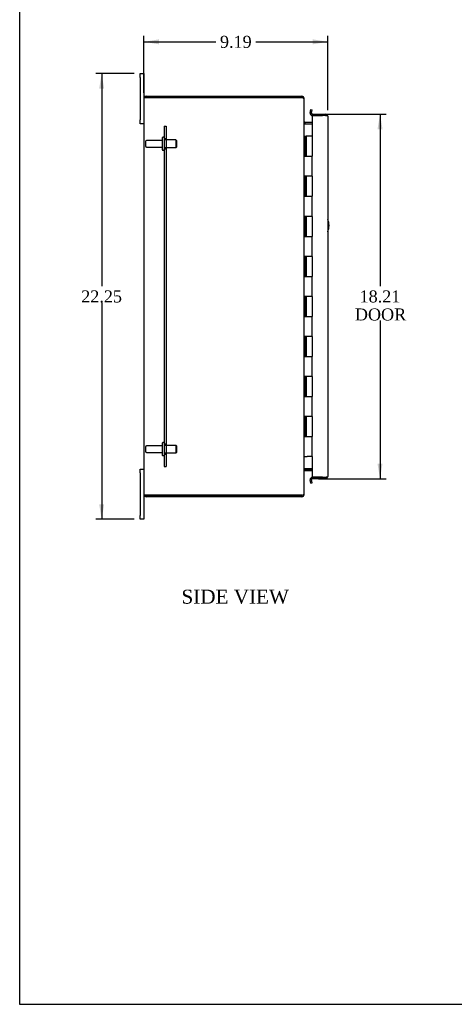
# Model space of a CAD drawing. Header units: inches. Extents: x 0 to 120, y -1 to 80.
# Tile 1 of 11: x 0 to 22, y 0 to 49. Entities that reach past the tile are written whole.
import ezdxf
from ezdxf.enums import TextEntityAlignment as Align
from ezdxf.lldxf.tags import DXFTag

# ---------------------------------------------------------------- set-up
doc = ezdxf.new("R2010")
doc.units = ezdxf.units.IN
doc.header["$MEASUREMENT"] = 0
for name, color, linetype in [('COM40153-1', 7, 'Continuous'), ('COM42947', 7, 'Continuous'), ('COM48470', 7, 'Continuous'), ('COM71102-5', 7, 'Continuous'), ('Default', 7, 'Continuous'), ('FET07710', 7, 'Continuous'), ('GSK10080', 7, 'Continuous'), ('HNG10610-16B', 7, 'Continuous'), ('HNG10610-16C', 7, 'Continuous'), ('STD21878', 7, 'Continuous'), ('STD26094', 7, 'Continuous')]:
    doc.layers.add(name, color=color, linetype=linetype)
doc.styles.add('SEACAD_Times_New_Roman', font='times.ttf')
tags = doc.linetypes.add('HIDDEN2', pattern=[0.1875, 0.125, -0.0625]).pattern_tags.tags
tags[6:7] = [DXFTag(74, 4), DXFTag(75, 0), DXFTag(340, '0'), DXFTag(46, 0.0), DXFTag(50, 0.0), DXFTag(44, 0.0), DXFTag(45, 0.0)]
tags[4:5] = [DXFTag(74, 4), DXFTag(75, 0), DXFTag(340, '0'), DXFTag(46, 0.0), DXFTag(50, 0.0), DXFTag(44, 0.0), DXFTag(45, 0.0)]
doc.dimstyles.new('HAMMOND_(STH_-_120x80)', dxfattribs={"dimtxt": 0.6, "dimasz": 0.75, "dimexe": 0.3, "dimexo": 0.3, "dimgap": 0.15, "dimtad": 0, "dimtih": 1, "dimtoh": 1, "dimzin": 0, "dimdsep": 46, "dimtxsty": 'SEACAD_Times_New_Roman', "dimblk1": '_SE_FILLED', "dimblk2": '_SE_FILLED', "dimsah": 1, "dimcen": 0.3, "dimadec": 0, "dimazin": 0, "dimtfac": 0.8, "dimtofl": 0, "dimtmove": 0, "dimatfit": 3, "dimfxl": 1, "dimtolj": 1, "dimtzin": 0, "dimarcsym": 0})

# ---------------------------------------------------------------- blocks, each defined once
blk = doc.blocks.new('SE8')
at = {"layer": 'COM40153-1', "color": 7, "linetype": 'Continuous'}
blk.add_arc((15.159, 39.122), 0.75, 335.9701, 24.0299, dxfattribs=at)
at = {"layer": 'COM42947', "color": 7, "linetype": 'HIDDEN2'}
for p, q in [((7.668, 44.082), (7.668, 27.082)), ((7.668, 44.082), (7.763, 44.082)), ((7.763, 44.082), (7.763, 27.082)), ((7.763, 43.457), (7.668, 43.457)), ((7.668, 42.957), (7.763, 42.957)), ((7.763, 28.207), (7.668, 28.207)), ((7.668, 27.707), (7.763, 27.707)), ((7.668, 27.082), (7.763, 27.082))]:
    blk.add_line(p, q, dxfattribs=at)
at = {"layer": 'COM48470', "color": 7, "linetype": 'Continuous'}
for p, q in [((6.659, 45.474), (6.659, 25.69)), ((6.665, 45.51), (6.767, 45.51)), ((6.767, 45.51), (6.665, 45.51)), ((6.767, 45.582), (14.551, 45.582)), ((6.767, 45.51), (14.551, 45.51)), ((14.551, 45.51), (6.767, 45.51)), ((14.551, 45.51), (14.551, 45.582)), ((14.635, 45.474), (14.659, 45.474)), ((14.659, 45.45), (14.659, 45.474)), ((14.659, 25.716), (14.659, 45.449)), ((14.695, 44.279), (14.695, 44.207)), ((14.695, 44.279), (15.074, 44.279)), ((14.695, 44.207), (15.074, 44.207)), ((14.695, 44.194), (15.074, 44.194)), ((15.074, 26.971), (14.695, 26.971)), ((14.695, 26.957), (15.074, 26.957)), ((14.695, 26.885), (14.695, 26.957)), ((14.695, 26.885), (15.074, 26.885)), ((6.767, 25.655), (6.665, 25.655)), ((6.665, 25.654), (6.767, 25.654)), ((6.767, 25.655), (14.551, 25.655)), ((14.551, 25.654), (6.767, 25.654)), ((14.551, 25.582), (6.767, 25.582)), ((14.551, 25.654), (14.551, 25.582)), ((14.635, 25.69), (14.659, 25.69)), ((14.659, 25.69), (14.659, 25.715))]:
    blk.add_line(p, q, dxfattribs=at)
for centre, radius, start, end in [((6.767, 45.474), 0.108, 160.5288, 180), ((6.767, 45.474), 0.108, 90, 160.5288), ((14.551, 45.474), 0.108, 0, 90), ((14.551, 45.474), 0.036, 51.2764, 90), ((14.695, 44.315), 0.036, 180, 270), ((14.695, 44.315), 0.108, 259.6032, 270), ((14.695, 26.849), 0.036, 90, 180), ((14.695, 26.849), 0.108, 90, 100.3965), ((6.767, 25.69), 0.108, 180, 199.4712), ((6.767, 25.69), 0.108, 199.4712, 270), ((14.551, 25.69), 0.108, 270, 0), ((14.551, 25.69), 0.036, 270, 308.7236)]:
    blk.add_arc(centre, radius, start, end, dxfattribs=at)
for centre, start_param, end_param in [((6.767, 45.474), 2.801756, 3.141593), ((6.767, 25.69), 3.141593, 3.48143)]:
    blk.add_ellipse(centre, major_axis=(0.108, 0), ratio=0.997813, start_param=start_param, end_param=end_param, dxfattribs=at)
for points, knots in [([(14.659, 45.449), (14.659, 45.454), (14.656, 45.459), (14.645, 45.469), (14.637, 45.474), (14.617, 45.485), (14.605, 45.49), (14.579, 45.5), (14.565, 45.505), (14.551, 45.51)], [0, 0, 0, 0, 0.25, 0.25, 0.5, 0.5, 0.75, 0.75, 1, 1, 1, 1]), ([(14.659, 44.297), (14.659, 44.287), (14.659, 44.277), (14.661, 44.256), (14.663, 44.246), (14.667, 44.231), (14.668, 44.227), (14.672, 44.217), (14.674, 44.213), (14.678, 44.205), (14.681, 44.201), (14.686, 44.197), (14.687, 44.196), (14.691, 44.195), (14.693, 44.194), (14.695, 44.194)], [0, 0, 0, 0, 0.25, 0.25, 0.5, 0.5, 0.625, 0.625, 0.75, 0.75, 0.875, 0.875, 0.9375, 0.9375, 1, 1, 1, 1]), ([(14.695, 26.971), (14.693, 26.971), (14.691, 26.97), (14.687, 26.969), (14.686, 26.968), (14.681, 26.964), (14.678, 26.96), (14.674, 26.952), (14.672, 26.947), (14.668, 26.938), (14.667, 26.933), (14.663, 26.919), (14.661, 26.909), (14.659, 26.888), (14.659, 26.878), (14.659, 26.867)], [0, 0, 0, 0, 0.0625, 0.0625, 0.125, 0.125, 0.25, 0.25, 0.375, 0.375, 0.5, 0.5, 0.75, 0.75, 1, 1, 1, 1]), ([(14.551, 25.655), (14.565, 25.66), (14.579, 25.665), (14.605, 25.675), (14.617, 25.68), (14.637, 25.691), (14.645, 25.696), (14.656, 25.706), (14.659, 25.711), (14.659, 25.716)], [0, 0, 0, 0, 0.25, 0.25, 0.5, 0.5, 0.75, 0.75, 1, 1, 1, 1])]:
    blk.add_open_spline(points, degree=3, knots=knots, dxfattribs=at)
at = {"layer": 'COM71102-5', "color": 7, "linetype": 'Continuous'}
for p, q in [((14.97, 44.74), (15, 44.91)), ((15, 44.91), (15.071, 44.897)), ((15.041, 44.727), (15.071, 44.897)), ((15.041, 44.727), (14.97, 44.74)), ((15.049, 44.698), (14.994, 44.652)), ((15.736, 44.613), (15.074, 44.613)), ((15.074, 44.613), (15.074, 43.582)), ((15.077, 44.685), (15.077, 44.613)), ((15.077, 44.685), (15.736, 44.685)), ((15.077, 44.613), (15.584, 44.613)), ((15.736, 44.613), (15.837, 44.613)), ((15.837, 44.613), (15.772, 44.613)), ((15.844, 44.577), (15.844, 26.588)), ((15.074, 27.582), (15.074, 26.552)), ((15.074, 26.552), (15.736, 26.552)), ((15.077, 26.48), (15.077, 26.552)), ((15.584, 26.552), (15.077, 26.552)), ((15.736, 26.552), (15.837, 26.552)), ((15.837, 26.552), (15.772, 26.552)), ((15.041, 26.438), (14.97, 26.425)), ((15, 26.255), (14.97, 26.425)), ((15.049, 26.467), (14.994, 26.513)), ((15, 26.255), (15.071, 26.268)), ((15.071, 26.268), (15.041, 26.438)), ((15.736, 26.48), (15.077, 26.48))]:
    blk.add_line(p, q, dxfattribs=at)
for centre, radius, start, end in [((15.077, 44.721), 0.108, 170.0001, 219.9999), ((15.077, 44.721), 0.108, 220, 270), ((15.077, 44.721), 0.036, 170, 220), ((15.077, 44.721), 0.036, 220, 270), ((15.736, 44.577), 0.108, 19.4712, 90), ((15.736, 44.577), 0.108, 0, 19.4712), ((15.077, 26.444), 0.108, 90, 140), ((15.736, 26.588), 0.108, 270, 340.5288), ((15.736, 26.588), 0.108, 340.5288, 360), ((15.077, 26.444), 0.108, 140.0001, 189.9999), ((15.077, 26.444), 0.036, 140, 190), ((15.077, 26.444), 0.036, 90, 140)]:
    blk.add_arc(centre, radius, start, end, dxfattribs=at)
for centre, start_param, end_param in [((15.736, 44.577), 3.141593, 3.48143), ((15.736, 26.588), 2.801756, 3.141593)]:
    blk.add_ellipse(centre, major_axis=(-0.108, 0), ratio=0.997813, start_param=start_param, end_param=end_param, dxfattribs=at)
at = {"layer": 'FET07710', "color": 7, "linetype": 'Continuous'}
for p, q in [((6.472, 46.52), (6.472, 46.707)), ((6.472, 46.707), (6.659, 46.707)), ((6.472, 46.52), (6.472, 44.395)), ((6.659, 46.707), (6.659, 46.52)), ((6.659, 46.52), (6.659, 45.474)), ((6.472, 44.207), (6.472, 44.395)), ((6.659, 44.207), (6.472, 44.207)), ((6.472, 26.77), (6.472, 26.957)), ((6.472, 26.957), (6.659, 26.957)), ((6.472, 26.77), (6.472, 24.645)), ((6.659, 25.69), (6.659, 24.645)), ((6.472, 24.457), (6.472, 24.645)), ((6.659, 24.645), (6.659, 24.457)), ((6.659, 24.457), (6.472, 24.457))]:
    blk.add_line(p, q, dxfattribs=at)
at = {"layer": 'GSK10080', "color": 7, "linetype": 'Continuous'}
for p, q in [((15.772, 44.613), (15.584, 44.613)), ((15.584, 44.613), (15.584, 44.613)), ((15.772, 44.613), (15.772, 44.613)), ((15.584, 26.552), (15.584, 26.552)), ((15.584, 26.552), (15.772, 26.552)), ((15.772, 26.552), (15.772, 26.552))]:
    blk.add_line(p, q, dxfattribs=at)
at = {"layer": 'HNG10610-16B', "color": 7, "linetype": 'Continuous'}
for p, q in [((14.659, 43.582), (14.685, 43.582)), ((14.685, 43.582), (14.702, 43.582)), ((14.702, 43.582), (14.745, 43.582)), ((14.702, 43.582), (14.702, 42.582)), ((14.745, 43.582), (14.745, 42.582)), ((14.702, 42.582), (14.811, 42.582)), ((14.811, 42.582), (15.074, 42.582)), ((15.074, 41.582), (15.074, 42.582)), ((14.811, 41.582), (14.702, 41.582)), ((14.702, 41.582), (14.702, 40.582)), ((14.745, 41.582), (14.745, 40.582)), ((15.074, 41.582), (14.811, 41.582)), ((14.702, 40.582), (14.811, 40.582)), ((14.811, 40.582), (15.074, 40.582)), ((15.074, 39.582), (15.074, 40.582)), ((14.811, 39.582), (14.702, 39.582)), ((14.702, 39.582), (14.702, 38.582)), ((14.745, 39.582), (14.745, 38.582)), ((15.074, 39.582), (14.811, 39.582)), ((14.702, 38.582), (14.811, 38.582)), ((14.811, 38.582), (15.074, 38.582)), ((15.074, 37.582), (15.074, 38.582)), ((14.811, 37.582), (14.702, 37.582)), ((14.702, 37.582), (14.702, 36.582)), ((14.745, 37.582), (14.745, 36.582)), ((15.074, 37.582), (14.811, 37.582)), ((14.702, 36.582), (14.811, 36.582)), ((14.811, 36.582), (15.074, 36.582)), ((15.074, 35.582), (15.074, 36.582)), ((14.811, 35.582), (14.702, 35.582)), ((14.702, 35.582), (14.702, 34.582)), ((14.745, 35.582), (14.745, 34.582)), ((15.074, 35.582), (14.811, 35.582)), ((14.702, 34.582), (14.811, 34.582)), ((14.811, 34.582), (15.074, 34.582)), ((15.074, 33.582), (15.074, 34.582)), ((14.811, 33.582), (14.702, 33.582)), ((14.702, 33.582), (14.702, 32.582)), ((14.745, 33.582), (14.745, 32.582)), ((15.074, 33.582), (14.811, 33.582)), ((14.702, 32.582), (14.811, 32.582)), ((14.811, 32.582), (15.074, 32.582)), ((15.074, 31.582), (15.074, 32.582)), ((14.811, 31.582), (14.702, 31.582)), ((14.702, 31.582), (14.702, 30.582)), ((14.745, 31.582), (14.745, 30.582)), ((15.074, 31.582), (14.811, 31.582)), ((14.702, 30.582), (14.811, 30.582)), ((14.811, 30.582), (15.074, 30.582)), ((15.074, 29.582), (15.074, 30.582)), ((14.811, 29.582), (14.702, 29.582)), ((14.702, 29.582), (14.702, 28.582)), ((14.745, 29.582), (14.745, 28.582)), ((15.074, 29.582), (14.811, 29.582)), ((14.702, 28.582), (14.811, 28.582)), ((14.811, 28.582), (15.074, 28.582)), ((15.074, 27.582), (15.074, 28.582)), ((14.659, 27.582), (14.685, 27.582)), ((14.685, 27.582), (14.811, 27.582)), ((15.074, 27.582), (14.811, 27.582))]:
    blk.add_line(p, q, dxfattribs=at)
at = {"layer": 'HNG10610-16C', "color": 7, "linetype": 'Continuous'}
for p, q in [((15.074, 43.582), (14.766, 43.582)), ((14.766, 43.582), (14.766, 42.582)), ((15.074, 43.582), (15.074, 42.582)), ((14.811, 42.582), (15.074, 42.582)), ((15.074, 41.582), (15.074, 42.582)), ((14.766, 41.582), (14.766, 40.582)), ((15.074, 41.582), (14.811, 41.582)), ((15.074, 41.582), (15.074, 40.582)), ((14.811, 40.582), (15.074, 40.582)), ((15.074, 39.582), (15.074, 40.582)), ((14.766, 39.582), (14.766, 38.582)), ((15.074, 39.582), (14.811, 39.582)), ((15.074, 39.582), (15.074, 38.582)), ((14.811, 38.582), (15.074, 38.582)), ((15.074, 37.582), (15.074, 38.582)), ((14.766, 37.582), (14.766, 36.582)), ((15.074, 37.582), (14.811, 37.582)), ((15.074, 37.582), (15.074, 36.582)), ((14.811, 36.582), (15.074, 36.582)), ((15.074, 35.582), (15.074, 36.582)), ((14.766, 35.582), (14.766, 34.582)), ((15.074, 35.582), (14.811, 35.582)), ((15.074, 35.582), (15.074, 34.582)), ((14.811, 34.582), (15.074, 34.582)), ((15.074, 33.582), (15.074, 34.582)), ((14.766, 33.582), (14.766, 32.582)), ((15.074, 33.582), (14.811, 33.582)), ((15.074, 33.582), (15.074, 32.582)), ((14.811, 32.582), (15.074, 32.582)), ((15.074, 31.582), (15.074, 32.582)), ((14.766, 31.582), (14.766, 30.582)), ((15.074, 31.582), (14.811, 31.582)), ((15.074, 31.582), (15.074, 30.582)), ((14.811, 30.582), (15.074, 30.582)), ((15.074, 29.582), (15.074, 30.582)), ((14.766, 29.582), (14.766, 28.582)), ((15.074, 29.582), (14.811, 29.582)), ((15.074, 29.582), (15.074, 28.582)), ((14.811, 28.582), (15.074, 28.582)), ((15.074, 27.582), (15.074, 28.582))]:
    blk.add_line(p, q, dxfattribs=at)
at = {"layer": 'STD21878', "color": 7, "linetype": 'Continuous'}
for p, q in [((12.386, 25.655), (12.386, 25.654)), ((12.667, 25.654), (12.667, 25.655))]:
    blk.add_line(p, q, dxfattribs=at)
at = {"layer": 'STD26094', "color": 7, "linetype": 'HIDDEN2'}
for p, q in [((6.731, 43.312), (6.731, 43.102)), ((7.568, 43.372), (6.791, 43.372)), ((7.568, 43.502), (7.568, 42.912)), ((7.638, 43.532), (7.598, 43.532)), ((8.255, 43.395), (7.668, 43.395)), ((8.255, 43.395), (8.255, 43.02)), ((8.293, 43.357), (8.255, 43.395)), ((8.293, 43.057), (8.293, 43.357)), ((6.791, 43.042), (7.568, 43.042)), ((7.598, 42.882), (7.638, 42.882)), ((7.668, 43.02), (8.255, 43.02)), ((8.255, 43.02), (8.293, 43.057)), ((6.731, 28.062), (6.731, 27.852)), ((7.568, 28.122), (6.791, 28.122)), ((7.568, 28.252), (7.568, 27.662)), ((7.638, 28.282), (7.598, 28.282)), ((8.255, 28.145), (7.668, 28.145)), ((8.255, 28.145), (8.255, 27.77)), ((8.293, 28.107), (8.255, 28.145)), ((8.293, 27.807), (8.293, 28.107)), ((6.791, 27.792), (7.568, 27.792)), ((7.598, 27.632), (7.638, 27.632)), ((7.668, 27.77), (8.255, 27.77)), ((8.255, 27.77), (8.293, 27.807))]:
    blk.add_line(p, q, dxfattribs=at)
for centre, radius, start, end in [((6.791, 43.312), 0.06, 90, 180), ((7.598, 43.502), 0.03, 90, 180), ((7.638, 43.502), 0.03, 0, 90), ((6.791, 43.102), 0.06, 180, 270), ((7.598, 42.912), 0.03, 180, 270), ((7.638, 42.912), 0.03, 270, 0), ((6.791, 28.062), 0.06, 90, 180), ((7.598, 28.252), 0.03, 90, 180), ((7.638, 28.252), 0.03, 0, 90), ((6.791, 27.852), 0.06, 180, 270), ((7.598, 27.662), 0.03, 180, 270), ((7.638, 27.662), 0.03, 270, 0)]:
    blk.add_arc(centre, radius, start, end, dxfattribs=at)
blk = doc.blocks.new('DMBLK6531')
at = {"layer": 'Default', "linetype": 'Continuous'}
for points in [[(7.409, 48.422), (6.659, 48.297), (7.409, 48.172)], [(15.094, 48.422), (15.094, 48.172), (15.844, 48.297)]]:
    blk.add_hatch(color=7, dxfattribs=at).paths.add_polyline_path(points)
at = {"layer": 'Default', "color": 7, "linetype": 'Continuous'}
for p, q in [((6.659, 45.757), (6.659, 48.597)), ((6.659, 48.297), (10.245, 48.297)), ((12.257, 48.297), (15.844, 48.297)), ((15.844, 44.877), (15.844, 48.597))]:
    blk.add_line(p, q, dxfattribs=at)
at = {"layer": 'Default', "color": 7, "linetype": 'Continuous', "style": 'SEACAD_Times_New_Roman'}
blk.add_text('9.19', height=0.6, dxfattribs=at).set_placement((10.455, 48.597), align=Align.TOP_LEFT)
blk = doc.blocks.new('_SE_FILLED')
at = {"color": 0}
blk.add_line((0, 0), (-1, 0), dxfattribs=at)
blk.add_solid([(0, 0), (-1, -0.1665), (-1, 0.1665), (0, 0)], dxfattribs=at)
blk = doc.blocks.new('DMBLK6532')
at = {"layer": 'Default', "linetype": 'Continuous'}
for points in [[(4.418, 45.957), (4.668, 45.957), (4.543, 46.707)], [(4.418, 25.207), (4.543, 24.457), (4.668, 25.207)]]:
    blk.add_hatch(color=7, dxfattribs=at).paths.add_polyline_path(points)
at = {"layer": 'Default', "color": 7, "linetype": 'Continuous'}
for p, q in [((6.172, 46.707), (4.243, 46.707)), ((4.543, 46.707), (4.543, 36.092)), ((4.543, 35.282), (4.543, 24.457)), ((6.172, 24.457), (4.243, 24.457))]:
    blk.add_line(p, q, dxfattribs=at)
at = {"layer": 'Default', "color": 7, "linetype": 'Continuous', "style": 'SEACAD_Times_New_Roman'}
blk.add_text('22.25', height=0.6, dxfattribs=at).set_placement((3.519, 35.882), align=Align.TOP_LEFT)
blk = doc.blocks.new('DMBLK6549')
at = {"layer": 'Default', "linetype": 'Continuous'}
for points in [[(18.584, 43.935), (18.459, 44.685), (18.334, 43.935)], [(18.584, 27.23), (18.334, 27.23), (18.459, 26.48)]]:
    blk.add_hatch(color=7, dxfattribs=at).paths.add_polyline_path(points)
at = {"layer": 'Default', "color": 7, "linetype": 'Continuous'}
for p, q in [((15.377, 44.685), (18.759, 44.685)), ((18.459, 44.685), (18.459, 36.092)), ((18.459, 34.382), (18.459, 26.48)), ((15.377, 26.48), (18.759, 26.48))]:
    blk.add_line(p, q, dxfattribs=at)
at = {"layer": 'Default', "color": 7, "linetype": 'Continuous', "style": 'SEACAD_Times_New_Roman'}
for s, p in [('18.21', (17.436, 35.882)), ('DOOR', (17.201, 34.982))]:
    blk.add_text(s, height=0.6, dxfattribs=at).set_placement(p, align=Align.TOP_LEFT)
blk = doc.blocks.new('BORDER')
at = {"layer": 'Default', "color": 7, "linetype": 'Continuous'}
for p, q in [((-41.86, 27.86), (-41.86, 0)), ((-41.86, 0), (0, 0))]:
    blk.add_line(p, q, dxfattribs=at)

msp = doc.modelspace()

# ---------------------------------------------------------------- block references
at = {"layer": 'Default', "color": 7, "xscale": 2.85, "yscale": 2.85, "zscale": 2.85}
msp.add_blockref('BORDER', (119.744, 0.233), dxfattribs=at)
at = {"layer": 'Default'}
msp.add_blockref('SE8', (0, 0), dxfattribs=at)

# ---------------------------------------------------------------- texts
at = {"layer": 'Default', "color": 7, "linetype": 'Continuous', "style": 'SEACAD_Times_New_Roman'}
msp.add_text('SIDE VIEW', height=0.7, dxfattribs=at).set_placement((8.532, 20.939), align=Align.TOP_LEFT)

# ---------------------------------------------------------------- dimensions: what is measured, and where the dimension line sits
at = {"layer": 'Default', "color": 7, "linetype": 'Continuous'}
dim = msp.add_linear_dim(base=(15.843671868, 48.29735514), p1=(6.658671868, 45.457450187), p2=(15.843671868, 44.576950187), text='\\A1;<>', dimstyle='HAMMOND_(STH_-_120x80)', dxfattribs=at)
dim.commit()
dim.dimension.update_dxf_attribs({"geometry": 'DMBLK6531', "text_midpoint": (11.251171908, 48.29735514), "dimtype": 160})
for base, p1, p2, text, picture, middle in [((4.543, 46.707), (6.472, 46.707), (6.472, 24.457), '\\A1;<>', 'DMBLK6532', (4.543, 35.582)), ((18.459321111, 44.684950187), (15.076671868, 44.684950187), (15.076671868, 26.479950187), '\\A1;<>\\PDOOR', 'DMBLK6549', (18.459321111, 35.582450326))]:
    dim = msp.add_linear_dim(base=base, p1=p1, p2=p2, angle=270, text=text, dimstyle='HAMMOND_(STH_-_120x80)', dxfattribs=at)
    dim.commit()
    dim.dimension.update_dxf_attribs({"geometry": picture, "text_midpoint": middle, "dimtype": 161})

doc.saveas('drawing.dxf')
